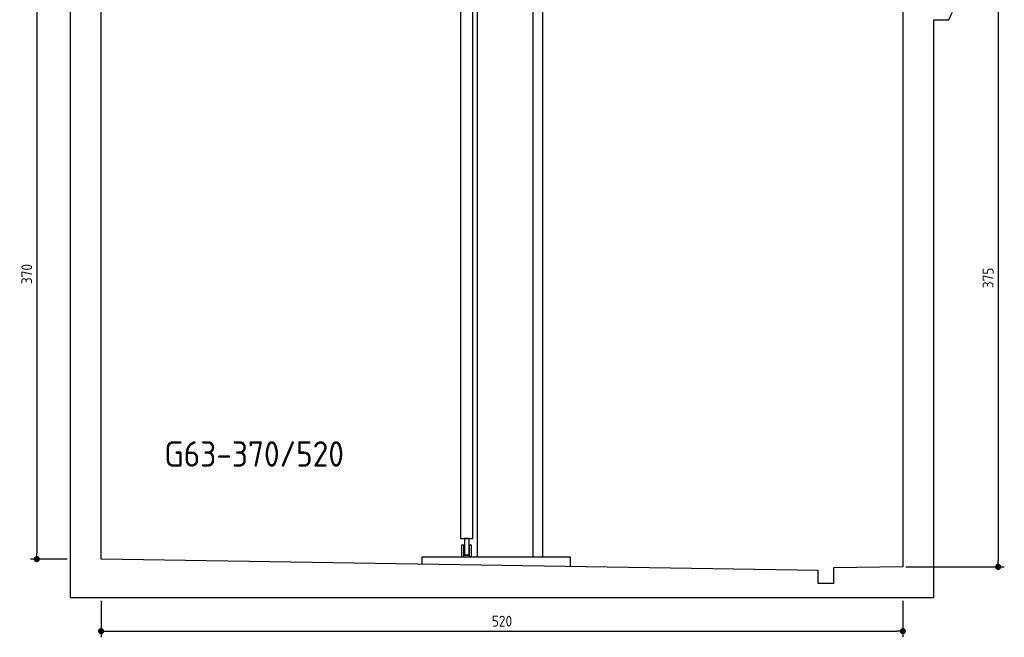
# Model space of a CAD drawing. Header units: millimetres. Extents: x -328 to 6332, y -257 to 9648.
# Tile 1 of 5: x -328 to 6058, y -257 to 3751. Entities that reach past the tile are written whole.
import ezdxf

# ---------------------------------------------------------------- set-up
doc = ezdxf.new("R2010")
doc.units = ezdxf.units.MM
doc.layers.add('4', color=3, linetype='Continuous')
doc.layers.add('5', color=3, linetype='Continuous')
doc.styles.get("Standard").update_dxf_attribs({"font": 'ISOCP.SHX'})
doc.dimstyles.new('GEN-ISO$0', dxfattribs={"dimscale": 20, "dimtxt": 3.5, "dimasz": 2, "dimexe": 2, "dimexo": 1, "dimgap": 1.5, "dimtad": 1, "dimdec": 1, "dimlfac": 0.1, "dimdsep": 46, "dimtxsty": 'Standard', "dimblk": 'PUNKT', "dimcen": 2, "dimclrd": 256, "dimclre": 256, "dimclrt": 2, "dimadec": 0, "dimazin": 0, "dimtp": 0.1, "dimtm": 0.1, "dimtfac": 0.71, "dimtdec": 1, "dimtmove": 2, "dimatfit": 3, "dimldrblk": 'PUNKT', "dimfxl": 0, "dimtolj": 1, "dimarcsym": 0})

# ---------------------------------------------------------------- blocks, each defined once
blk = doc.blocks.new('PUNKT')
at = {"layer": '4', "color": 0, "linetype": 'ByBlock'}
blk.add_line((-0.5, 0), (-1, 0), dxfattribs=at)
at = {"layer": '4', "color": 0, "linetype": 'ByBlock', "const_width": 0.5}
blk.add_lwpolyline([(-0.25, 0, 1), (0.25, 0, 1)], format="xyb", close=True, dxfattribs=at)
blk = doc.blocks.new('*D5')
at = {"layer": '5', "lineweight": -2}
for p, q in [((-20, 3950), (-257.1, 3950)), ((-217.1, 3910), (-217.1, 290)), ((-20, 250), (-257.1, 250))]:
    blk.add_line(p, q, dxfattribs=at)
at = {"layer": 'DEFPOINTS', "color": 0}
for p in [(0, 3950), (-217.1, 250), (0, 250)]:
    blk.add_point(p, dxfattribs=at)
at = {"layer": '5', "lineweight": -2, "xscale": 40, "yscale": 40, "zscale": 40}
for p, rotation in [((-217.1, 3950), 90), ((-217.1, 250), 270)]:
    blk.add_blockref('PUNKT', p, dxfattribs=dict(at, rotation=rotation))
at = {"layer": '5', "color": 2, "insert": (-282.1, 2100), "char_height": 70, "attachment_point": 5, "rotation": 90}
blk.add_mtext('\\A1;370', dxfattribs=at)
blk = doc.blocks.new('*D6')
at = {"layer": '5', "lineweight": -2}
for p, q in [((200, -20), (200, -257.4)), ((5400, -20), (5400, -257.4)), ((240, -217.4), (5360, -217.4))]:
    blk.add_line(p, q, dxfattribs=at)
at = {"layer": 'DEFPOINTS', "color": 0}
for p in [(200, 0), (5400, 0), (5400, -217.4)]:
    blk.add_point(p, dxfattribs=at)
at = {"layer": '5', "lineweight": -2, "xscale": 40, "yscale": 40, "zscale": 40, "rotation": 180}
blk.add_blockref('PUNKT', (200, -217.4), dxfattribs=at)
at = {"layer": '5', "lineweight": -2, "xscale": 40, "yscale": 40, "zscale": 40}
blk.add_blockref('PUNKT', (5400, -217.4), dxfattribs=at)
at = {"layer": '5', "color": 2, "insert": (2800, -152.4), "char_height": 70, "attachment_point": 5}
blk.add_mtext('\\A1;520', dxfattribs=at)
blk = doc.blocks.new('*D4')
at = {"layer": '5', "lineweight": -2}
for p, q in [((5731.2, 3950), (6057.8, 3950)), ((6017.8, 3910), (6017.8, 240)), ((5420, 200), (6057.8, 200))]:
    blk.add_line(p, q, dxfattribs=at)
at = {"layer": 'DEFPOINTS', "color": 0}
for p in [(5711.2, 3950), (5400, 200), (6017.8, 200)]:
    blk.add_point(p, dxfattribs=at)
at = {"layer": '5', "lineweight": -2, "xscale": 40, "yscale": 40, "zscale": 40}
for p, rotation in [((6017.8, 3950), 90), ((6017.8, 200), 270)]:
    blk.add_blockref('PUNKT', p, dxfattribs=dict(at, rotation=rotation))
at = {"layer": '5', "color": 2, "insert": (5952.8, 2075), "char_height": 70, "attachment_point": 5, "rotation": 90}
blk.add_mtext('\\A1;375', dxfattribs=at)

msp = doc.modelspace()

# ---------------------------------------------------------------- linework, layer by layer
for p, q in [((2641, 265), (2641, 6830)), ((3003, 265), (3003, 6830)), ((3063, 5830), (3063, 265)), ((2531, 3990), (2531, 385)), ((2611, 385), (2611, 3990)), ((2531, 385), (2611, 385)), ((2282, 265), (3242, 265)), ((2282, 217.293), (2282, 265)), ((2556, 275), (2586, 275)), ((3242, 265), (3242, 202.212))]:
    msp.add_line(p, q)
for points in [[(5600, 3950), (5600, 6150), (5600, 9350), (0, 9350), (0, 0), (5600, 0), (5600, 3750), (5698.53, 3750), (5718.661, 3797.939), (5691.114, 3865.733), (5726.078, 3899.63), (5711.245, 3950), (5400, 3950), (5400, 200), (4950, 192.931), (4950, 91.608), (4850, 91.608), (4850, 176.952), (200, 250), (200, 9150), (5400, 9150), (5400, 3950)], [(2586, 385), (2556, 385), (2556, 275)], [(2586, 275), (2586, 385)], [(2586, 275), (2556, 275)]]:
    msp.add_lwpolyline(points)
for points in [[(2553, 265), (2553, 340), (2538, 340), (2538, 265)], [(2603, 265), (2603, 340), (2588, 340), (2588, 265)]]:
    msp.add_lwpolyline(points, close=True)

# ---------------------------------------------------------------- texts
msp.add_text('G63-370/520', height=165).set_placement((609.797, 849.932))

# ---------------------------------------------------------------- dimensions: what is measured, and where the dimension line sits
at = {"layer": '5'}
for base, p1, p2, override, picture, middle in [((-217.099, 250), (0, 3950), (0, 250), {"dimlfac": 0.1}, '*D5', (-282.099, 2100)), ((6017.773, 200), (5711.245, 3950), (5400, 200), {"dimdec": 2, "dimtdec": 0}, '*D4', (5952.773, 2075))]:
    dim = msp.add_linear_dim(base=base, p1=p1, p2=p2, angle=90, dimstyle='GEN-ISO$0', override=override, dxfattribs=at)
    dim.commit()
    dim.dimension.update_dxf_attribs({"geometry": picture, "text_midpoint": middle})
dim = msp.add_linear_dim(base=(5400, -217.402), p1=(200, 0), p2=(5400, 0), dimstyle='GEN-ISO$0', override={"dimlfac": 0.1}, dxfattribs=at)
dim.commit()
dim.dimension.update_dxf_attribs({"geometry": '*D6', "text_midpoint": (2800, -152.395)})

doc.saveas('drawing.dxf')
